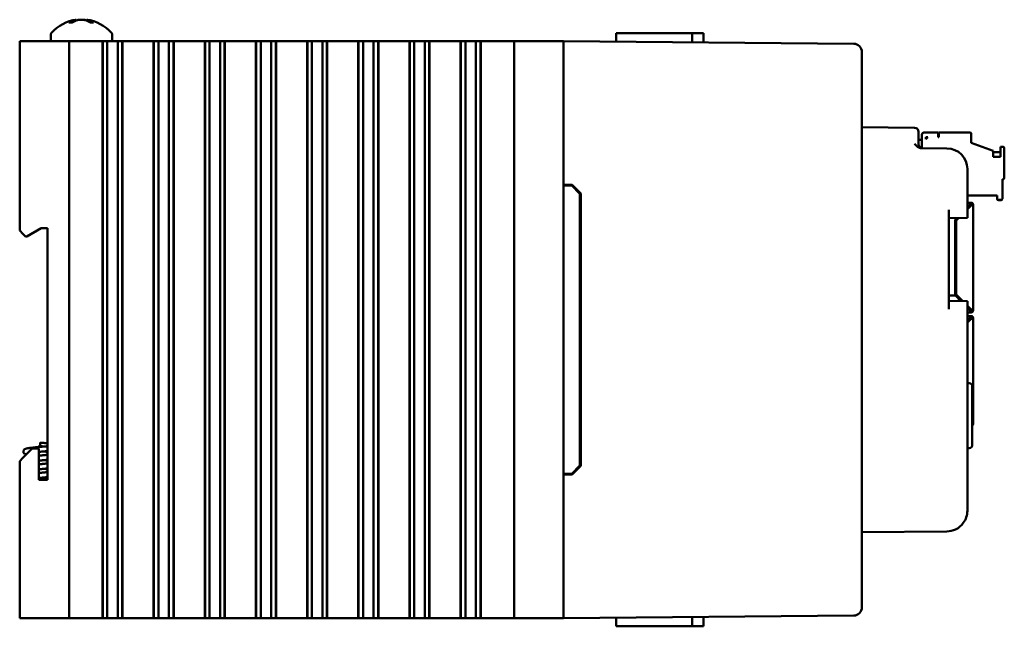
# Model space of a CAD drawing. Header units: inches. Extents: x 1.3 to 23.8, y 0.4 to 18.6.
# Tile 4 of 13: x 1.3 to 7.3, y 7.6 to 11.2. Entities that reach past the tile are written whole.
import ezdxf

# ---------------------------------------------------------------- set-up
doc = ezdxf.new("R2010")
doc.units = ezdxf.units.IN
doc.header["$LTSCALE"] = 0.8
doc.header["$MEASUREMENT"] = 0
doc.layers.add('Visible (ANSI)', color=7, linetype='Continuous', lineweight=50)

msp = doc.modelspace()

# ---------------------------------------------------------------- linework, layer by layer
at = {"layer": 'Visible (ANSI)'}
for p, q in [((1.6322, 11.2475), (1.6326, 11.2426)), ((1.6958, 11.2475), (1.6953, 11.2419)), ((1.6079, 11.2315), (1.5898, 11.2315)), ((1.736, 11.2315), (1.7171, 11.2315)), ((1.289, 11.1166), (1.309, 11.1166)), ((1.289, 11.1166), (1.289, 9.9676)), ((1.569, 11.1166), (1.309, 11.1166)), ((1.4775, 11.1547), (1.4775, 11.1166)), ((1.569, 11.1166), (1.589, 11.1166)), ((1.589, 7.6166), (1.589, 11.1166)), ((1.609, 11.1166), (1.589, 11.1166)), ((1.609, 11.1166), (1.7867, 11.1166)), ((1.7909, 11.1166), (1.7867, 11.1166)), ((1.792, 11.1166), (1.7909, 11.1166)), ((1.7909, 7.6166), (1.7909, 11.1166)), ((1.7932, 11.1166), (1.792, 11.1166)), ((1.792, 7.6166), (1.792, 11.1166)), ((1.8084, 11.1166), (1.7932, 11.1166)), ((1.7932, 7.6166), (1.7932, 11.1166)), ((1.8084, 11.1166), (1.8205, 11.1166)), ((1.8205, 11.1166), (1.8374, 11.1166)), ((1.8205, 11.1166), (1.8205, 7.6166)), ((1.8374, 11.1166), (1.8512, 11.1166)), ((1.8505, 11.1547), (1.8505, 11.1166)), ((1.8528, 11.1166), (1.8512, 11.1166)), ((1.8528, 11.1166), (1.8667, 11.1166)), ((1.8667, 11.1166), (1.8836, 11.1166)), ((1.8836, 11.1166), (1.8956, 11.1166)), ((1.8836, 7.6166), (1.8836, 11.1166)), ((1.9109, 11.1166), (1.8956, 11.1166)), ((1.9121, 11.1166), (1.9109, 11.1166)), ((1.9109, 7.6166), (1.9109, 11.1166)), ((1.9132, 11.1166), (1.9121, 11.1166)), ((1.9121, 7.6166), (1.9121, 11.1166)), ((1.9174, 11.1166), (1.9132, 11.1166)), ((1.9132, 7.6166), (1.9132, 11.1166)), ((1.9174, 11.1166), (2.0972, 11.1166)), ((2.1014, 11.1166), (2.0972, 11.1166)), ((2.1026, 11.1166), (2.1014, 11.1166)), ((2.1014, 7.6166), (2.1014, 11.1166)), ((2.1037, 11.1166), (2.1026, 11.1166)), ((2.1026, 7.6166), (2.1026, 11.1166)), ((2.119, 11.1166), (2.1037, 11.1166)), ((2.1037, 7.6166), (2.1037, 11.1166)), ((2.119, 11.1166), (2.1311, 11.1166)), ((2.1311, 11.1166), (2.1479, 11.1166)), ((2.1311, 11.1166), (2.1311, 7.6166)), ((2.1479, 11.1166), (2.1618, 11.1166)), ((2.1634, 11.1166), (2.1618, 11.1166)), ((2.1634, 11.1166), (2.1773, 11.1166)), ((2.1773, 11.1166), (2.1941, 11.1166)), ((2.1941, 11.1166), (2.2062, 11.1166)), ((2.1941, 7.6166), (2.1941, 11.1166)), ((2.2215, 11.1166), (2.2062, 11.1166)), ((2.2226, 11.1166), (2.2215, 11.1166)), ((2.2215, 7.6166), (2.2215, 11.1166)), ((2.2238, 11.1166), (2.2226, 11.1166)), ((2.2226, 7.6166), (2.2226, 11.1166)), ((2.2279, 11.1166), (2.2238, 11.1166)), ((2.2238, 7.6166), (2.2238, 11.1166)), ((2.2279, 11.1166), (2.4078, 11.1166)), ((2.412, 11.1166), (2.4078, 11.1166)), ((2.4131, 11.1166), (2.412, 11.1166)), ((2.412, 7.6166), (2.412, 11.1166)), ((2.4143, 11.1166), (2.4131, 11.1166)), ((2.4131, 7.6166), (2.4131, 11.1166)), ((2.4296, 11.1166), (2.4143, 11.1166)), ((2.4143, 7.6166), (2.4143, 11.1166)), ((2.4296, 11.1166), (2.4416, 11.1166)), ((2.4416, 11.1166), (2.4585, 11.1166)), ((2.4416, 11.1166), (2.4416, 7.6166)), ((2.4585, 11.1166), (2.4723, 11.1166)), ((2.474, 11.1166), (2.4723, 11.1166)), ((2.474, 11.1166), (2.4878, 11.1166)), ((2.4878, 11.1166), (2.5047, 11.1166)), ((2.5047, 11.1166), (2.5167, 11.1166)), ((2.5047, 7.6166), (2.5047, 11.1166)), ((2.532, 11.1166), (2.5167, 11.1166)), ((2.5332, 11.1166), (2.532, 11.1166)), ((2.532, 7.6166), (2.532, 11.1166)), ((2.5343, 11.1166), (2.5332, 11.1166)), ((2.5332, 7.6166), (2.5332, 11.1166)), ((2.5385, 11.1166), (2.5343, 11.1166)), ((2.5343, 7.6166), (2.5343, 11.1166)), ((2.5385, 11.1166), (2.7184, 11.1166)), ((2.7225, 11.1166), (2.7184, 11.1166)), ((2.7237, 11.1166), (2.7225, 11.1166)), ((2.7225, 7.6166), (2.7225, 11.1166)), ((2.7248, 11.1166), (2.7237, 11.1166)), ((2.7237, 7.6166), (2.7237, 11.1166)), ((2.7401, 11.1166), (2.7248, 11.1166)), ((2.7248, 7.6166), (2.7248, 11.1166)), ((2.7401, 11.1166), (2.7522, 11.1166)), ((2.7522, 11.1166), (2.769, 11.1166)), ((2.7522, 11.1166), (2.7522, 7.6166)), ((2.769, 11.1166), (2.7829, 11.1166)), ((2.7845, 11.1166), (2.7829, 11.1166)), ((2.7845, 11.1166), (2.7984, 11.1166)), ((2.7984, 11.1166), (2.8152, 11.1166)), ((2.8152, 11.1166), (2.8273, 11.1166)), ((2.8152, 7.6166), (2.8152, 11.1166)), ((2.8426, 11.1166), (2.8273, 11.1166)), ((2.8437, 11.1166), (2.8426, 11.1166)), ((2.8426, 7.6166), (2.8426, 11.1166)), ((2.8449, 11.1166), (2.8437, 11.1166)), ((2.8437, 7.6166), (2.8437, 11.1166)), ((2.849, 11.1166), (2.8449, 11.1166)), ((2.8449, 7.6166), (2.8449, 11.1166)), ((2.849, 11.1166), (3.0289, 11.1166)), ((3.0331, 11.1166), (3.0289, 11.1166)), ((3.0342, 11.1166), (3.0331, 11.1166)), ((3.0331, 7.6166), (3.0331, 11.1166)), ((3.0354, 11.1166), (3.0342, 11.1166)), ((3.0342, 7.6166), (3.0342, 11.1166)), ((3.0507, 11.1166), (3.0354, 11.1166)), ((3.0354, 7.6166), (3.0354, 11.1166)), ((3.0507, 11.1166), (3.0627, 11.1166)), ((3.0627, 11.1166), (3.0796, 11.1166)), ((3.0627, 11.1166), (3.0627, 7.6166)), ((3.0796, 11.1166), (3.0934, 11.1166)), ((3.0951, 11.1166), (3.0934, 11.1166)), ((3.0951, 11.1166), (3.1089, 11.1166)), ((3.1089, 11.1166), (3.1258, 11.1166)), ((3.1258, 11.1166), (3.1378, 11.1166)), ((3.1258, 7.6166), (3.1258, 11.1166)), ((3.1531, 11.1166), (3.1378, 11.1166)), ((3.1543, 11.1166), (3.1531, 11.1166)), ((3.1531, 7.6166), (3.1531, 11.1166)), ((3.1554, 11.1166), (3.1543, 11.1166)), ((3.1543, 7.6166), (3.1543, 11.1166)), ((3.1596, 11.1166), (3.1554, 11.1166)), ((3.1554, 7.6166), (3.1554, 11.1166)), ((3.1596, 11.1166), (3.3395, 11.1166)), ((3.3436, 11.1166), (3.3395, 11.1166)), ((3.3448, 11.1166), (3.3436, 11.1166)), ((3.3436, 7.6166), (3.3436, 11.1166)), ((3.3459, 11.1166), (3.3448, 11.1166)), ((3.3448, 7.6166), (3.3448, 11.1166)), ((3.3612, 11.1166), (3.3459, 11.1166)), ((3.3459, 7.6166), (3.3459, 11.1166)), ((3.3612, 11.1166), (3.3733, 11.1166)), ((3.3733, 11.1166), (3.3901, 11.1166)), ((3.3733, 11.1166), (3.3733, 7.6166)), ((3.3901, 11.1166), (3.404, 11.1166)), ((3.4056, 11.1166), (3.404, 11.1166)), ((3.4056, 11.1166), (3.4195, 11.1166)), ((3.4195, 11.1166), (3.4363, 11.1166)), ((3.4363, 11.1166), (3.4484, 11.1166)), ((3.4363, 7.6166), (3.4363, 11.1166)), ((3.4637, 11.1166), (3.4484, 11.1166)), ((3.4648, 11.1166), (3.4637, 11.1166)), ((3.4637, 7.6166), (3.4637, 11.1166)), ((3.466, 11.1166), (3.4648, 11.1166)), ((3.4648, 7.6166), (3.4648, 11.1166)), ((3.4702, 11.1166), (3.466, 11.1166)), ((3.466, 7.6166), (3.466, 11.1166)), ((3.4702, 11.1166), (3.65, 11.1166)), ((3.6542, 11.1166), (3.65, 11.1166)), ((3.6553, 11.1166), (3.6542, 11.1166)), ((3.6542, 7.6166), (3.6542, 11.1166)), ((3.6565, 11.1166), (3.6553, 11.1166)), ((3.6553, 7.6166), (3.6553, 11.1166)), ((3.6718, 11.1166), (3.6565, 11.1166)), ((3.6565, 7.6166), (3.6565, 11.1166)), ((3.6718, 11.1166), (3.6838, 11.1166)), ((3.6838, 11.1166), (3.7007, 11.1166)), ((3.6838, 11.1166), (3.6838, 7.6166)), ((3.7007, 11.1166), (3.7146, 11.1166)), ((3.7162, 11.1166), (3.7146, 11.1166)), ((3.7162, 11.1166), (3.7301, 11.1166)), ((3.7301, 11.1166), (3.7469, 11.1166)), ((3.7469, 11.1166), (3.759, 11.1166)), ((3.7469, 7.6166), (3.7469, 11.1166)), ((3.7742, 11.1166), (3.759, 11.1166)), ((3.7754, 11.1166), (3.7742, 11.1166)), ((3.7742, 7.6166), (3.7742, 11.1166)), ((3.7766, 11.1166), (3.7754, 11.1166)), ((3.7754, 7.6166), (3.7754, 11.1166)), ((3.7807, 11.1166), (3.7766, 11.1166)), ((3.7766, 7.6166), (3.7766, 11.1166)), ((3.7807, 11.1166), (3.9606, 11.1166)), ((3.9647, 11.1166), (3.9606, 11.1166)), ((3.9659, 11.1166), (3.9647, 11.1166)), ((3.9647, 7.6166), (3.9647, 11.1166)), ((3.967, 11.1166), (3.9659, 11.1166)), ((3.9659, 7.6166), (3.9659, 11.1166)), ((3.9823, 11.1166), (3.967, 11.1166)), ((3.967, 7.6166), (3.967, 11.1166)), ((3.9823, 11.1166), (3.9944, 11.1166)), ((3.9944, 11.1166), (4.0112, 11.1166)), ((3.9944, 11.1166), (3.9944, 7.6166)), ((4.0112, 11.1166), (4.0251, 11.1166)), ((4.0267, 11.1166), (4.0251, 11.1166)), ((4.0267, 11.1166), (4.0406, 11.1166)), ((4.0406, 11.1166), (4.0574, 11.1166)), ((4.0574, 7.6166), (4.0574, 11.1166)), ((4.0574, 11.1166), (4.0695, 11.1166)), ((4.0848, 11.1166), (4.0695, 11.1166)), ((4.086, 11.1166), (4.0848, 11.1166)), ((4.0848, 7.6166), (4.0848, 11.1166)), ((4.0871, 11.1166), (4.086, 11.1166)), ((4.086, 7.6166), (4.086, 11.1166)), ((4.0913, 11.1166), (4.0871, 11.1166)), ((4.0871, 7.6166), (4.0871, 11.1166)), ((4.0913, 11.1166), (4.214, 11.1166)), ((4.289, 11.1166), (4.214, 11.1166)), ((4.289, 11.1166), (4.309, 11.1166)), ((4.289, 11.1166), (4.289, 7.6166)), ((4.569, 11.1166), (4.309, 11.1166)), ((4.569, 11.1166), (4.589, 11.1166)), ((6.3504, 11.1012), (4.589, 11.1166)), ((4.589, 7.6166), (4.589, 11.1166)), ((4.9098, 11.1666), (4.9094, 11.1138)), ((4.9098, 11.1666), (5.0093, 11.1666)), ((5.1581, 11.1666), (5.0093, 11.1666)), ((5.1581, 11.1666), (5.3701, 11.1666)), ((5.3701, 11.1666), (5.4384, 11.1666)), ((5.3701, 11.1666), (5.3706, 11.1098)), ((5.4384, 11.1666), (5.4389, 11.1092)), ((6.4, 11.0512), (6.4, 11.0508)), ((6.4, 7.6824), (6.4, 11.0508)), ((6.7192, 10.5923), (6.4, 10.5951)), ((6.744, 10.5673), (6.744, 10.5423)), ((6.744, 10.493), (6.744, 10.5423)), ((6.744, 10.5177), (6.7644, 10.5177)), ((6.7644, 10.5511), (6.7644, 10.5177)), ((6.7644, 10.4684), (6.7644, 10.5177)), ((6.8628, 10.5629), (6.7762, 10.5629)), ((6.788, 10.5235), (6.7998, 10.5354)), ((6.788, 10.5235), (6.788, 10.5354)), ((6.788, 10.5354), (6.7998, 10.5354)), ((6.7997, 10.5353), (6.788, 10.5353)), ((6.788, 10.5353), (6.7998, 10.5353)), ((6.788, 10.5352), (6.7997, 10.5352)), ((6.7996, 10.5351), (6.788, 10.5351)), ((6.788, 10.5351), (6.7995, 10.5351)), ((6.7995, 10.535), (6.788, 10.535)), ((6.788, 10.5349), (6.7994, 10.5349)), ((6.7993, 10.5349), (6.788, 10.5349)), ((6.788, 10.5348), (6.7993, 10.5348)), ((6.7992, 10.5347), (6.788, 10.5347)), ((6.788, 10.5347), (6.7991, 10.5347)), ((6.788, 10.5346), (6.799, 10.5346)), ((6.7991, 10.5346), (6.788, 10.5346)), ((6.8628, 10.5354), (6.8628, 10.5629)), ((6.8668, 10.5354), (6.8628, 10.5354)), ((7.0557, 10.5629), (6.8668, 10.5629)), ((6.8668, 10.5629), (6.8668, 10.5354)), ((7.0636, 10.4999), (7.0636, 10.555)), ((6.9161, 10.4667), (6.7623, 10.468)), ((7.0636, 10.4999), (7.1975, 10.4512)), ((7.2565, 10.4763), (7.2408, 10.4763)), ((7.2408, 10.4763), (7.2408, 10.4149)), ((7.2644, 10.2873), (7.2644, 10.4684)), ((7.1975, 10.4149), (7.1975, 10.4512)), ((7.2408, 10.4447), (7.1975, 10.4447)), ((7.2408, 10.4149), (7.1975, 10.4149)), ((7.04, 10.0947), (7.04, 10.3417)), ((7.2526, 10.1613), (7.2526, 10.2794)), ((7.2526, 10.2794), (7.2565, 10.2794)), ((7.2565, 10.2787), (7.2526, 10.2787)), ((7.2644, 10.2873), (7.2644, 10.2865)), ((4.589, 10.2466), (4.6411, 10.2461)), ((4.589, 10.2416), (4.639, 10.2412)), ((4.639, 10.2412), (4.689, 10.1907)), ((4.6411, 10.2461), (4.694, 10.1928)), ((4.689, 8.5425), (4.689, 10.1907)), ((4.694, 10.1928), (4.694, 8.5404)), ((7.04, 10.181), (7.2211, 10.181)), ((7.2211, 10.1802), (7.04, 10.1802)), ((7.2211, 10.181), (7.2211, 10.1613)), ((7.2211, 10.1613), (7.2211, 10.1605)), ((7.2526, 10.1613), (7.2526, 10.1605)), ((7.04, 10.137), (7.0631, 10.137)), ((7.04, 10.1072), (7.058, 10.1252)), ((7.04, 10.1072), (7.058, 10.1252)), ((7.0631, 10.12), (7.04, 10.0969)), ((7.0552, 10.1224), (7.0552, 10.1212)), ((7.0552, 10.1122), (7.0552, 10.1212)), ((7.058, 10.1252), (7.058, 10.1252)), ((7.058, 10.1252), (7.058, 10.1252)), ((7.0602, 10.1291), (7.0602, 10.1291)), ((7.0631, 10.1335), (7.0631, 10.137)), ((7.0631, 10.128), (7.0631, 10.1335)), ((7.0659, 10.1252), (7.0714, 10.1252)), ((7.0707, 10.1246), (7.0707, 10.1246)), ((7.0749, 10.1252), (7.0749, 9.4886)), ((7.229, 10.1535), (7.2447, 10.1535)), ((7.2447, 10.1527), (7.229, 10.1527)), ((6.928, 9.4906), (6.928, 10.0937)), ((6.928, 10.0437), (7.04, 10.0447)), ((6.9653, 10.0325), (6.9769, 10.0441)), ((6.9653, 10.0325), (6.9769, 10.0441)), ((6.9873, 10.0442), (6.9725, 10.0295)), ((7.04, 10.0947), (7.04, 10.0447)), ((1.3324, 9.9326), (1.419, 9.9826)), ((1.419, 9.9826), (1.457, 9.9826)), ((1.457, 9.9826), (1.457, 8.4556)), ((6.9653, 9.6291), (6.9653, 10.0325)), ((6.9725, 10.0295), (6.9725, 9.5791)), ((1.309, 9.9476), (1.289, 9.9676)), ((1.309, 9.9476), (1.324, 9.9326)), ((1.324, 9.9326), (1.3324, 9.9326)), ((6.9725, 9.6291), (6.9653, 9.6291)), ((6.9725, 9.6291), (6.9653, 9.6291)), ((6.9653, 9.6114), (6.9653, 9.6291)), ((6.9674, 9.574), (6.928, 9.574)), ((6.9653, 9.6114), (6.9653, 9.5937)), ((6.9653, 9.5937), (6.9653, 9.574)), ((7.0014, 9.54), (6.9674, 9.574)), ((6.9725, 9.5791), (7.0118, 9.5399)), ((6.9725, 9.5791), (7.0118, 9.5399)), ((6.9725, 9.5791), (6.9725, 9.5791)), ((7.04, 9.5397), (6.928, 9.5406)), ((7.04, 9.5397), (7.04, 9.4897)), ((7.04, 9.5117), (7.0631, 9.4886)), ((7.04, 9.5117), (7.0631, 9.4886)), ((7.058, 9.4834), (7.04, 9.5014)), ((7.04, 8.2676), (7.04, 9.4897)), ((7.058, 9.471), (7.04, 9.471)), ((7.058, 9.4494), (7.04, 9.4494)), ((7.0525, 9.4716), (7.0525, 9.4714)), ((7.0525, 9.4711), (7.0525, 9.4713)), ((7.0552, 9.4862), (7.0552, 9.4964)), ((7.0631, 9.4716), (7.0564, 9.4716)), ((7.0564, 9.4714), (7.0631, 9.4714)), ((7.0564, 9.4713), (7.0631, 9.4713)), ((7.0631, 9.4711), (7.0564, 9.4711)), ((7.058, 9.4834), (7.058, 9.4716)), ((7.0631, 9.4795), (7.058, 9.4795)), ((7.0631, 9.4716), (7.058, 9.4716)), ((7.0631, 9.471), (7.058, 9.471)), ((7.058, 9.4376), (7.058, 9.4494)), ((7.0631, 9.4494), (7.058, 9.4494)), ((7.058, 9.4415), (7.0631, 9.4415)), ((7.0631, 9.4415), (7.058, 9.4415)), ((7.0631, 9.4886), (7.0631, 9.4886)), ((7.067, 9.4886), (7.0749, 9.4886)), ((7.067, 9.4886), (7.067, 9.4834)), ((7.0749, 9.4886), (7.0749, 9.4834)), ((7.0749, 9.4834), (7.0749, 9.4834)), ((7.0749, 9.4832), (7.0749, 9.4834)), ((7.0749, 9.4831), (7.0749, 9.4832)), ((7.0749, 9.4831), (7.0749, 9.4829)), ((7.0749, 9.4828), (7.0749, 9.4829)), ((7.04, 9.4196), (7.058, 9.4376)), ((7.04, 9.4196), (7.058, 9.4376)), ((7.0631, 9.4324), (7.04, 9.4093)), ((7.0552, 9.4246), (7.0552, 9.4348)), ((7.058, 9.4376), (7.058, 9.4376)), ((7.067, 9.4324), (7.067, 9.4376)), ((7.0749, 9.4324), (7.0749, 9.4376)), ((7.0749, 8.7958), (7.0749, 9.4324)), ((7.0507, 9.0422), (7.04, 9.0425)), ((7.07, 9.0222), (7.07, 8.667)), ((7.0714, 8.7958), (7.07, 8.7958)), ((7.07, 8.7958), (7.0749, 8.7958)), ((7.0749, 8.7958), (7.0749, 8.7956)), ((7.0749, 8.7958), (7.0749, 8.7958)), ((7.0749, 8.7954), (7.0749, 8.7956)), ((7.0749, 8.7954), (7.0749, 8.7954)), ((7.0749, 8.7954), (7.0749, 8.7953)), ((7.0749, 8.7953), (7.0749, 8.7952)), ((1.409, 8.6666), (1.419, 8.6666)), ((1.409, 8.6666), (1.409, 8.6566)), ((1.414, 8.6666), (1.414, 8.6816)), ((1.419, 8.6666), (1.419, 8.6566)), ((1.365, 8.6456), (1.309, 8.5896)), ((1.405, 8.6456), (1.365, 8.6456)), ((1.405, 8.4556), (1.405, 8.6456)), ((1.409, 8.6566), (1.419, 8.6566)), ((1.414, 8.6554), (1.414, 8.6566)), ((7.0507, 8.647), (7.04, 8.6467)), ((1.289, 8.5696), (1.309, 8.5896)), ((1.289, 8.5696), (1.289, 7.6166)), ((4.589, 8.4916), (4.639, 8.492)), ((4.6411, 8.4871), (4.589, 8.4866)), ((4.689, 8.5425), (4.639, 8.492)), ((4.694, 8.5404), (4.6411, 8.4871)), ((1.457, 8.4556), (1.405, 8.4556)), ((6.4, 8.1381), (6.9161, 8.1426)), ((6.4, 7.6824), (6.4, 7.682)), ((1.309, 7.6166), (1.289, 7.6166)), ((1.569, 7.6166), (1.309, 7.6166)), ((1.589, 7.6166), (1.569, 7.6166)), ((1.589, 7.6166), (1.609, 7.6166)), ((1.7867, 7.6166), (1.609, 7.6166)), ((1.7867, 7.6166), (1.7909, 7.6166)), ((1.792, 7.6166), (1.7909, 7.6166)), ((1.7932, 7.6166), (1.792, 7.6166)), ((1.8084, 7.6166), (1.7932, 7.6166)), ((1.8205, 7.6166), (1.8084, 7.6166)), ((1.8374, 7.6166), (1.8205, 7.6166)), ((1.8512, 7.6166), (1.8374, 7.6166)), ((1.8512, 7.6166), (1.8528, 7.6166)), ((1.8667, 7.6166), (1.8528, 7.6166)), ((1.8836, 7.6166), (1.8667, 7.6166)), ((1.8956, 7.6166), (1.8836, 7.6166)), ((1.9109, 7.6166), (1.8956, 7.6166)), ((1.9121, 7.6166), (1.9109, 7.6166)), ((1.9132, 7.6166), (1.9121, 7.6166)), ((1.9132, 7.6166), (1.9174, 7.6166)), ((2.0972, 7.6166), (1.9174, 7.6166)), ((2.0972, 7.6166), (2.1014, 7.6166)), ((2.1026, 7.6166), (2.1014, 7.6166)), ((2.1037, 7.6166), (2.1026, 7.6166)), ((2.119, 7.6166), (2.1037, 7.6166)), ((2.1311, 7.6166), (2.119, 7.6166)), ((2.1479, 7.6166), (2.1311, 7.6166)), ((2.1618, 7.6166), (2.1479, 7.6166)), ((2.1618, 7.6166), (2.1634, 7.6166)), ((2.1773, 7.6166), (2.1634, 7.6166)), ((2.1941, 7.6166), (2.1773, 7.6166)), ((2.2062, 7.6166), (2.1941, 7.6166)), ((2.2215, 7.6166), (2.2062, 7.6166)), ((2.2226, 7.6166), (2.2215, 7.6166)), ((2.2238, 7.6166), (2.2226, 7.6166)), ((2.2238, 7.6166), (2.2279, 7.6166)), ((2.4078, 7.6166), (2.2279, 7.6166)), ((2.4078, 7.6166), (2.412, 7.6166)), ((2.4131, 7.6166), (2.412, 7.6166)), ((2.4143, 7.6166), (2.4131, 7.6166)), ((2.4296, 7.6166), (2.4143, 7.6166)), ((2.4416, 7.6166), (2.4296, 7.6166)), ((2.4585, 7.6166), (2.4416, 7.6166)), ((2.4723, 7.6166), (2.4585, 7.6166)), ((2.4723, 7.6166), (2.474, 7.6166)), ((2.4878, 7.6166), (2.474, 7.6166)), ((2.5047, 7.6166), (2.4878, 7.6166)), ((2.5167, 7.6166), (2.5047, 7.6166)), ((2.532, 7.6166), (2.5167, 7.6166)), ((2.5332, 7.6166), (2.532, 7.6166)), ((2.5343, 7.6166), (2.5332, 7.6166)), ((2.5343, 7.6166), (2.5385, 7.6166)), ((2.7184, 7.6166), (2.5385, 7.6166)), ((2.7184, 7.6166), (2.7225, 7.6166)), ((2.7237, 7.6166), (2.7225, 7.6166)), ((2.7248, 7.6166), (2.7237, 7.6166)), ((2.7401, 7.6166), (2.7248, 7.6166)), ((2.7522, 7.6166), (2.7401, 7.6166)), ((2.769, 7.6166), (2.7522, 7.6166)), ((2.7829, 7.6166), (2.769, 7.6166)), ((2.7829, 7.6166), (2.7845, 7.6166)), ((2.7984, 7.6166), (2.7845, 7.6166)), ((2.8152, 7.6166), (2.7984, 7.6166)), ((2.8273, 7.6166), (2.8152, 7.6166)), ((2.8426, 7.6166), (2.8273, 7.6166)), ((2.8437, 7.6166), (2.8426, 7.6166)), ((2.8449, 7.6166), (2.8437, 7.6166)), ((2.8449, 7.6166), (2.849, 7.6166)), ((3.0289, 7.6166), (2.849, 7.6166)), ((3.0289, 7.6166), (3.0331, 7.6166)), ((3.0342, 7.6166), (3.0331, 7.6166)), ((3.0354, 7.6166), (3.0342, 7.6166)), ((3.0507, 7.6166), (3.0354, 7.6166)), ((3.0627, 7.6166), (3.0507, 7.6166)), ((3.0796, 7.6166), (3.0627, 7.6166)), ((3.0934, 7.6166), (3.0796, 7.6166)), ((3.0934, 7.6166), (3.0951, 7.6166)), ((3.1089, 7.6166), (3.0951, 7.6166)), ((3.1258, 7.6166), (3.1089, 7.6166)), ((3.1378, 7.6166), (3.1258, 7.6166)), ((3.1531, 7.6166), (3.1378, 7.6166)), ((3.1543, 7.6166), (3.1531, 7.6166)), ((3.1554, 7.6166), (3.1543, 7.6166)), ((3.1554, 7.6166), (3.1596, 7.6166)), ((3.3395, 7.6166), (3.1596, 7.6166)), ((3.3395, 7.6166), (3.3436, 7.6166)), ((3.3448, 7.6166), (3.3436, 7.6166)), ((3.3459, 7.6166), (3.3448, 7.6166)), ((3.3612, 7.6166), (3.3459, 7.6166)), ((3.3733, 7.6166), (3.3612, 7.6166)), ((3.3901, 7.6166), (3.3733, 7.6166)), ((3.404, 7.6166), (3.3901, 7.6166)), ((3.404, 7.6166), (3.4056, 7.6166)), ((3.4195, 7.6166), (3.4056, 7.6166)), ((3.4363, 7.6166), (3.4195, 7.6166)), ((3.4484, 7.6166), (3.4363, 7.6166)), ((3.4637, 7.6166), (3.4484, 7.6166)), ((3.4648, 7.6166), (3.4637, 7.6166)), ((3.466, 7.6166), (3.4648, 7.6166)), ((3.466, 7.6166), (3.4702, 7.6166)), ((3.65, 7.6166), (3.4702, 7.6166)), ((3.65, 7.6166), (3.6542, 7.6166)), ((3.6553, 7.6166), (3.6542, 7.6166)), ((3.6565, 7.6166), (3.6553, 7.6166)), ((3.6718, 7.6166), (3.6565, 7.6166)), ((3.6838, 7.6166), (3.6718, 7.6166)), ((3.7007, 7.6166), (3.6838, 7.6166)), ((3.7146, 7.6166), (3.7007, 7.6166)), ((3.7146, 7.6166), (3.7162, 7.6166)), ((3.7301, 7.6166), (3.7162, 7.6166)), ((3.7469, 7.6166), (3.7301, 7.6166)), ((3.759, 7.6166), (3.7469, 7.6166)), ((3.7742, 7.6166), (3.759, 7.6166)), ((3.7754, 7.6166), (3.7742, 7.6166)), ((3.7766, 7.6166), (3.7754, 7.6166)), ((3.7766, 7.6166), (3.7807, 7.6166)), ((3.9606, 7.6166), (3.7807, 7.6166)), ((3.9606, 7.6166), (3.9647, 7.6166)), ((3.9659, 7.6166), (3.9647, 7.6166)), ((3.967, 7.6166), (3.9659, 7.6166)), ((3.9823, 7.6166), (3.967, 7.6166)), ((3.9944, 7.6166), (3.9823, 7.6166)), ((4.0112, 7.6166), (3.9944, 7.6166)), ((4.0251, 7.6166), (4.0112, 7.6166)), ((4.0251, 7.6166), (4.0267, 7.6166)), ((4.0406, 7.6166), (4.0267, 7.6166)), ((4.0574, 7.6166), (4.0406, 7.6166)), ((4.0695, 7.6166), (4.0574, 7.6166)), ((4.0848, 7.6166), (4.0695, 7.6166)), ((4.086, 7.6166), (4.0848, 7.6166)), ((4.0871, 7.6166), (4.086, 7.6166)), ((4.0871, 7.6166), (4.0913, 7.6166)), ((4.214, 7.6166), (4.0913, 7.6166)), ((4.214, 7.6166), (4.289, 7.6166)), ((4.309, 7.6166), (4.289, 7.6166)), ((4.569, 7.6166), (4.309, 7.6166)), ((4.589, 7.6166), (4.569, 7.6166)), ((4.589, 7.6166), (6.3504, 7.632)), ((4.9098, 7.5666), (4.9094, 7.6194)), ((5.3701, 7.5666), (5.3706, 7.6234)), ((5.4384, 7.5666), (5.4389, 7.624)), ((4.9098, 7.5666), (5.0093, 7.5666)), ((5.1581, 7.5666), (5.0093, 7.5666)), ((5.1581, 7.5666), (5.3701, 7.5666)), ((5.3701, 7.5666), (5.4384, 7.5666))]:
    msp.add_line(p, q, dxfattribs=at)
for centre, radius, start, end in [((1.664, 11.0072), 0.2424, 97.54366, 138.45912), ((1.664, 11.0072), 0.2424, 41.54088, 82.45634), ((1.4975, 11.1547), 0.02, 138.45912, 180), ((1.8305, 11.1547), 0.02, 0, 41.54088), ((6.35, 11.0512), 0.05, 0, 89.5), ((6.719, 10.5673), 0.025, 0, 89.5), ((6.769, 10.493), 0.025, 180, 269.5), ((6.915, 10.3417), 0.125, 0, 89.5), ((7.0631, 10.1252), 0.00394, 0.05477, 90), ((7.0631, 9.4834), 0.00394, 270, 0), ((7.0631, 9.4375), 0.00394, 0, 90), ((7.0631, 9.4376), 0.00394, 0, 90), ((7.05, 9.0222), 0.02, 0, 88), ((7.0631, 8.7956), 0.0118, 305.64303, 0.00002), ((7.05, 8.667), 0.02, 272, 0), ((6.915, 8.2676), 0.125, 323.62792, 0), ((6.35, 7.682), 0.05, 270.5, 0)]:
    msp.add_arc(centre, radius, start, end, dxfattribs=at)
for centre, major_axis, ratio, start_param, end_param in [((1.6703, 11.008), (-0.0317, 0.2402), 0.74634, 0.095241, 0.294141), ((1.6571, 11.008), (0.0291, 0.2405), 0.689166, 0.276812, 0.475712), ((1.6712, 11.008), (-0.0281, 0.2406), 0.659834, 5.813878, 6.012778), ((1.6709, 11.008), (-0.0291, 0.2405), 0.689166, 5.963289, 6.006373), ((1.6574, 11.008), (0.0304, 0.2403), 0.719342, 5.981502, 6.180402), ((6.7762, 10.5511), (-0.0118, 0), 1, 4.712389, 6.283185), ((7.0557, 10.555), (0.00787, 0), 1, 0, 1.570796), ((7.2565, 10.4684), (0.00787, 0), 1, 0, 1.570796), ((7.2565, 10.2873), (0.00787, 0), 1, 4.712389, 6.283185), ((7.2565, 10.2865), (0.00787, 0), 1, 4.712389, 6.283185), ((7.229, 10.1613), (-0.00787, 0), 1, 0, 1.570796), ((7.229, 10.1605), (-0.00787, 0), 1, 0, 1.570796), ((7.2447, 10.1613), (0.00787, 0), 1, 4.712389, 6.283185), ((7.2447, 10.1605), (0.00787, 0), 1, 4.712389, 6.283185), ((7.0631, 10.1252), (0.0118, 0), 1, 0, 1.570796), ((7.0631, 10.1252), (0.0118, 0), 0.000956, 0, 0.785398), ((7.0564, 9.4716), (-0.00394, 0), 0.000956, 4.712389, 6.283185), ((7.0564, 9.4714), (-0.00394, 0), 0.000956, 0, 1.570796), ((7.0564, 9.4713), (-0.00394, 0), 0.000956, 4.712389, 6.283185), ((7.0564, 9.4711), (-0.00394, 0), 0.000956, 0, 1.570796), ((7.0631, 9.4886), (0.0118, 0), 0.000956, 0, 1.570796), ((7.0631, 9.4886), (0.00394, 0), 0.000956, 0, 1.570796), ((7.0631, 9.4834), (0.0118, 0), 1, 4.712389, 6.283185), ((7.0631, 9.4834), (0.0118, 0), 1, 4.712389, 6.283185), ((7.0631, 9.4832), (0.0118, 0), 1, 4.712389, 6.283185), ((7.0631, 9.4831), (0.0118, 0), 1, 4.712389, 6.283185), ((7.0631, 9.4829), (0.0118, 0), 1, 4.712389, 6.283185), ((7.0631, 9.4828), (0.0118, 0), 1, 4.712389, 6.283185), ((7.0631, 9.4376), (0.0118, 0), 1, 0, 1.570796), ((7.0631, 9.4324), (0.0118, 0), 0.000956, 0, 1.570796), ((7.0631, 8.7958), (0.0118, 0), 1, 5.334477, 6.283185), ((7.0631, 8.7954), (0.0118, 0), 1, 5.334477, 6.283185), ((7.0631, 8.7952), (0.0118, 0), 1, 5.334477, 6.283185), ((7.0631, 8.7958), (0.0118, 0), 0.000956, 0, 0.785398)]:
    msp.add_ellipse(centre, major_axis=major_axis, ratio=ratio, start_param=start_param, end_param=end_param, dxfattribs=at)
for points, knots in [([(1.6322, 11.2475), (1.6322, 11.2475), (1.6315, 11.2474), (1.6285, 11.2466), (1.6262, 11.246), (1.623, 11.2452), (1.6223, 11.245), (1.6217, 11.2448)], [0.06257948, 0.06257948, 0.06257948, 0.06257948, 0.0912553, 0.0912553, 0.12159464, 0.12159464, 0.12829742, 0.12829742, 0.12829742, 0.12829742]), ([(1.6398, 11.2448), (1.6426, 11.2456), (1.6461, 11.2463), (1.6538, 11.2472), (1.6581, 11.2475), (1.666, 11.2475), (1.6703, 11.2474), (1.6782, 11.2466), (1.6818, 11.246), (1.6853, 11.2452), (1.6859, 11.245), (1.6865, 11.2448)], [0, 0, 0, 0, 0.030458, 0.030458, 0.060916, 0.060916, 0.0912553, 0.0912553, 0.1215946, 0.1215946, 0.1282974, 0.1282974, 0.1282974, 0.1282974]), ([(1.6882, 11.2448), (1.6854, 11.2456), (1.6819, 11.2463), (1.6741, 11.2472), (1.6699, 11.2475), (1.6653, 11.2475), (1.6646, 11.2475), (1.664, 11.2475)], [0, 0, 0, 0, 0.03045798, 0.03045798, 0.06091597, 0.06091597, 0.06575635, 0.06575635, 0.06575635, 0.06575635]), ([(1.7053, 11.2448), (1.7025, 11.2456), (1.7001, 11.2463), (1.6967, 11.2472), (1.6959, 11.2475), (1.6958, 11.2475), (1.6958, 11.2475), (1.6958, 11.2475)], [0, 0, 0, 0, 0.03045798, 0.03045798, 0.06091597, 0.06091597, 0.06575635, 0.06575635, 0.06575635, 0.06575635]), ([(1.588, 11.231), (1.588, 11.231), (1.588, 11.231), (1.5885, 11.2313), (1.5892, 11.2315), (1.5898, 11.2315)], [0.017596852, 0.017596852, 0.017596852, 0.017596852, 0.01762601, 0.01762601, 0.023499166, 0.023499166, 0.023499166, 0.023499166]), ([(1.736, 11.2315), (1.7366, 11.2315), (1.7372, 11.2313), (1.7377, 11.231), (1.7377, 11.231), (1.7377, 11.231)], [0.070224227, 0.070224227, 0.070224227, 0.070224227, 0.076097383, 0.076097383, 0.076126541, 0.076126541, 0.076126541, 0.076126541]), ([(6.7192, 10.4934), (6.7192, 10.4934), (6.7193, 10.4933), (6.7242, 10.4883), (6.7292, 10.4833), (6.7387, 10.4759), (6.7436, 10.4727), (6.7539, 10.4688), (6.7583, 10.4681), (6.7623, 10.468)], [-0.000493, -0.000493, -0.000493, -0.000493, 0, 0, 0.0531307, 0.0531307, 0.0915083, 0.0915083, 0.1243596, 0.1243596, 0.1243596, 0.1243596]), ([(7.0631, 10.128), (7.0622, 10.1276), (7.0614, 10.1272), (7.0597, 10.1262), (7.0588, 10.1257), (7.058, 10.1252)], [-0.01526468, -0.01526468, -0.01526468, -0.01526468, -0.00763234, -0.00763234, 0, 0, 0, 0]), ([(7.0631, 10.12), (7.0636, 10.1209), (7.0641, 10.1217), (7.0651, 10.1235), (7.0655, 10.1243), (7.0659, 10.1252)], [-0.0152312, -0.0152312, -0.0152312, -0.0152312, -0.00763234, -0.00763234, 0, 0, 0, 0]), ([(1.414, 8.6816), (1.4235, 8.6807), (1.4332, 8.6798), (1.4473, 8.6784), (1.4523, 8.6779), (1.457, 8.6773)], [0, 0, 0, 0, 0.0728813, 0.0728813, 0.1135685, 0.1135685, 0.1135685, 0.1135685]), ([(1.3289, 8.6095), (1.3283, 8.6097), (1.3277, 8.6099), (1.3245, 8.6108), (1.3222, 8.6115), (1.3186, 8.6137), (1.3177, 8.6144), (1.316, 8.6159), (1.3152, 8.6167), (1.3134, 8.6191), (1.3124, 8.6209), (1.3113, 8.6246), (1.3111, 8.6265), (1.3114, 8.6302), (1.3119, 8.632), (1.3133, 8.6353), (1.3143, 8.6367), (1.3165, 8.6391), (1.3176, 8.64), (1.3199, 8.6416), (1.3211, 8.6422), (1.3243, 8.6436), (1.3262, 8.6442), (1.3339, 8.6462), (1.341, 8.6474), (1.3584, 8.6497), (1.3687, 8.6509), (1.3887, 8.6529), (1.3985, 8.6539), (1.4176, 8.6557), (1.4273, 8.6566), (1.4436, 8.6582), (1.4505, 8.6589), (1.457, 8.6597)], [10.6320954, 10.6320954, 10.6320954, 10.6320954, 10.6428793, 10.6428793, 10.6873836, 10.6873836, 10.7012288, 10.7012288, 10.7125441, 10.7125441, 10.730398, 10.730398, 10.7465417, 10.7465417, 10.762578, 10.762578, 10.7786616, 10.7786616, 10.7951257, 10.7951257, 10.8147654, 10.8147654, 10.8511836, 10.8511836, 10.946321, 10.946321, 11.0369104, 11.0369104, 11.1112429, 11.1112429, 11.1836872, 11.1836872, 11.2408347, 11.2408347, 11.2408347, 11.2408347]), ([(1.335, 8.6156), (1.3347, 8.6155), (1.3345, 8.6154), (1.3344, 8.6154), (1.3343, 8.6154), (1.3343, 8.6154)], [1.03827887, 1.03827887, 1.03827887, 1.03827887, 1.04986332, 1.04986332, 1.05567409, 1.05567409, 1.05567409, 1.05567409]), ([(1.457, 8.6296), (1.4555, 8.6295), (1.4541, 8.6293), (1.4437, 8.6282), (1.434, 8.6273), (1.4179, 8.6257), (1.4114, 8.6251), (1.405, 8.6245)], [0.6525343, 0.6525343, 0.6525343, 0.6525343, 0.665026, 0.665026, 0.7400516, 0.7400516, 0.7890084, 0.7890084, 0.7890084, 0.7890084]), ([(1.405, 8.602), (1.4132, 8.6028), (1.4216, 8.6036), (1.4389, 8.6053), (1.4479, 8.6062), (1.4563, 8.6071), (1.4566, 8.6071), (1.457, 8.6072)], [9.6232834, 9.6232834, 9.6232834, 9.6232834, 9.6864331, 9.6864331, 9.7579681, 9.7579681, 9.760998, 9.760998, 9.760998, 9.760998]), ([(1.4335, 8.6272), (1.4363, 8.627), (1.439, 8.6267), (1.4469, 8.6259), (1.4521, 8.6254), (1.457, 8.6248)], [1.53007516, 1.53007516, 1.53007516, 1.53007516, 1.55142895, 1.55142895, 1.59364175, 1.59364175, 1.59364175, 1.59364175]), ([(1.457, 8.5771), (1.4569, 8.5771), (1.4567, 8.5771), (1.4478, 8.5761), (1.4382, 8.5752), (1.4207, 8.5735), (1.4127, 8.5727), (1.405, 8.572)], [2.132603, 2.132603, 2.132603, 2.132603, 2.1336899, 2.1336899, 2.2094741, 2.2094741, 2.2690351, 2.2690351, 2.2690351, 2.2690351]), ([(1.405, 8.5495), (1.4128, 8.5502), (1.4207, 8.551), (1.4376, 8.5526), (1.4466, 8.5535), (1.4555, 8.5545), (1.4562, 8.5546), (1.457, 8.5547)], [8.143196, 8.143196, 8.143196, 8.143196, 8.2028121, 8.2028121, 8.2744031, 8.2744031, 8.2809176, 8.2809176, 8.2809176, 8.2809176]), ([(1.4335, 8.5747), (1.4387, 8.5742), (1.4438, 8.5737), (1.4515, 8.5729), (1.4543, 8.5726), (1.457, 8.5723)], [3.01023397, 3.01023397, 3.01023397, 3.01023397, 3.05058233, 3.05058233, 3.07379855, 3.07379855, 3.07379855, 3.07379855]), ([(1.457, 8.5246), (1.4564, 8.5246), (1.4559, 8.5245), (1.4465, 8.5235), (1.4369, 8.5225), (1.4198, 8.5209), (1.4123, 8.5202), (1.405, 8.5195)], [3.6126737, 3.6126737, 3.6126737, 3.6126737, 3.617369, 3.617369, 3.6928824, 3.6928824, 3.7491208, 3.7491208, 3.7491208, 3.7491208]), ([(1.405, 8.497), (1.4124, 8.4977), (1.42, 8.4984), (1.4365, 8.5), (1.4456, 8.5009), (1.4549, 8.5019), (1.4559, 8.502), (1.457, 8.5022)], [6.6631286, 6.6631286, 6.6631286, 6.6631286, 6.7199111, 6.7199111, 6.7915469, 6.7915469, 6.8008555, 6.8008555, 6.8008555, 6.8008555]), ([(1.4335, 8.5222), (1.4392, 8.5217), (1.4447, 8.5211), (1.4524, 8.5203), (1.4547, 8.5201), (1.457, 8.5198)], [4.49031185, 4.49031185, 4.49031185, 4.49031185, 4.53427084, 4.53427084, 4.55387222, 4.55387222, 4.55387222, 4.55387222]), ([(1.457, 8.4721), (1.4542, 8.4718), (1.4514, 8.4715), (1.4395, 8.4703), (1.4298, 8.4694), (1.415, 8.468), (1.41, 8.4675), (1.405, 8.467)], [5.0925413, 5.0925413, 5.0925413, 5.0925413, 5.1163157, 5.1163157, 5.1906789, 5.1906789, 5.2290328, 5.2290328, 5.2290328, 5.2290328]), ([(1.4335, 8.4697), (1.4377, 8.4693), (1.4418, 8.4689), (1.4496, 8.4681), (1.4534, 8.4677), (1.457, 8.4673)], [5.97004701, 5.97004701, 5.97004701, 5.97004701, 6.00251243, 6.00251243, 6.03361818, 6.03361818, 6.03361818, 6.03361818]), ([(6.9161, 8.1426), (6.9162, 8.1426), (6.9162, 8.1426), (6.9342, 8.1428), (6.9516, 8.1468), (6.9787, 8.1593), (6.9887, 8.166), (7.0046, 8.1799), (7.0106, 8.1866), (7.0156, 8.1935)], [-0.0007569, -0.0007569, -0.0007569, -0.0007569, 0, 0, 0.1605033, 0.1605033, 0.2756155, 0.2756155, 0.369841, 0.369841, 0.369841, 0.369841])]:
    msp.add_open_spline(points, degree=3, knots=knots, dxfattribs=at)
for points in [[(7.0631, 10.1335), (7.0614, 10.1313), (7.0597, 10.1283), (7.058, 10.1252)], [(7.0631, 10.12), (7.0662, 10.1218), (7.0693, 10.1235), (7.0714, 10.1252)], [(7.0749, 9.9251), (7.0749, 9.926), (7.0749, 9.9269), (7.0749, 9.9278)], [(7.0749, 9.8136), (7.0749, 9.8145), (7.0749, 9.8154), (7.0749, 9.8163)], [(7.0749, 9.1036), (7.0749, 9.1045), (7.0749, 9.1054), (7.0749, 9.1063)], [(7.0749, 8.9921), (7.0749, 8.993), (7.0749, 8.994), (7.0749, 8.9948)], [(7.0714, 8.7958), (7.071, 8.7962), (7.0705, 8.7965), (7.07, 8.7969)]]:
    msp.add_open_spline(points, degree=3, dxfattribs=at)

doc.saveas('drawing.dxf')
